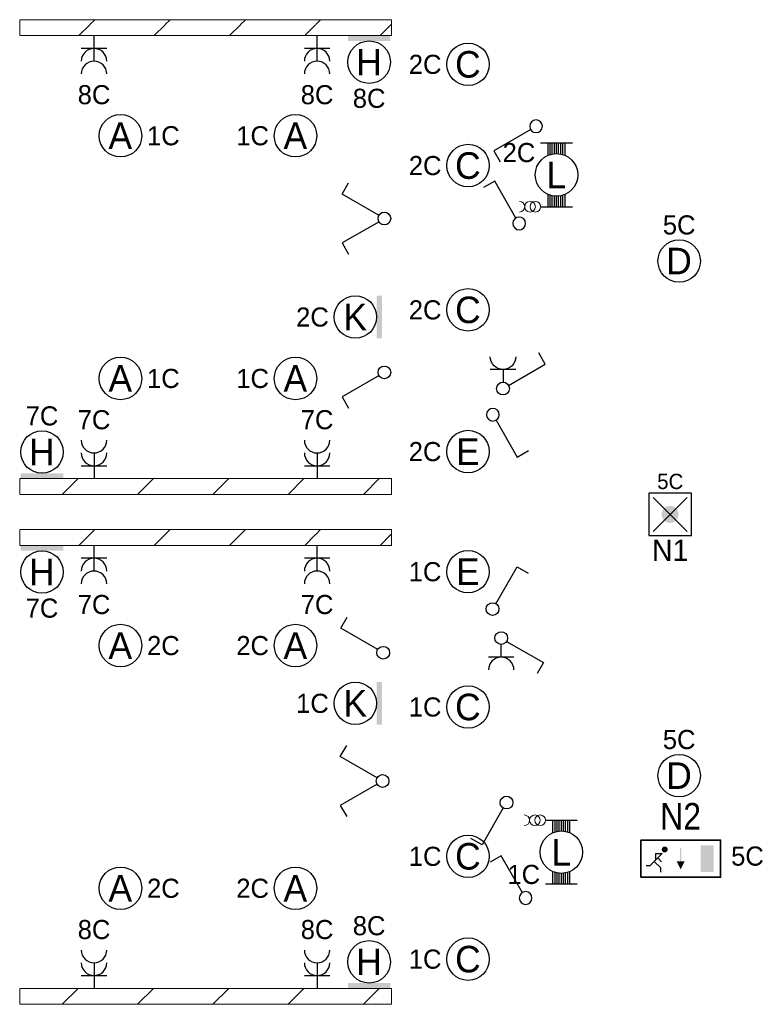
# Model space of a CAD drawing. Header units: millimetres. Extents: x 2866 to 82825, y 5804 to 55791.
# Tile 4 of 28: x 4098 to 11080, y 20125 to 29395. Entities that reach past the tile are written whole.
import ezdxf
from ezdxf.enums import TextEntityAlignment as Align

# ---------------------------------------------------------------- set-up
doc = ezdxf.new("R2010")
doc.units = ezdxf.units.MM
for name, color, linetype, lineweight in [('Level 14', 1, 'Continuous', 0), ('Level 16', 1, 'Continuous', 0), ('Level 18', 1, 'Continuous', 0), ('Level 19', 1, 'Continuous', 0), ('Level 20', 1, 'Continuous', 0)]:
    doc.layers.add(name, color=color, linetype=linetype, lineweight=lineweight)
doc.styles.add('Style-WORKING', font='WORKING.shx')
pattern_1 = [(45, (6175.73, 23839.1), (-709, 6e-14), [1001.26, -1.41])]

# ---------------------------------------------------------------- blocks, each defined once
blk = doc.blocks.new('EA9')
at = {"layer": 'Level 18', "color": 3, "linetype": 'Continuous', "lineweight": 25}
blk.add_circle((0, -2.5), 2, dxfattribs=at)
blk.add_solid([(-2, -0.5), (2, -0.5), (-2, 0), (2, 0)], dxfattribs=at)
at = {"layer": 'Level 18', "color": 1, "linetype": 'Continuous', "lineweight": 18, "style": 'Style-WORKING'}
blk.add_attdef('EA9_894', text='', height=1.8, dxfattribs=at).set_placement((-1.9, -2.5), align=Align.MIDDLE_RIGHT)
at = {"layer": 'Level 18', "color": 2, "linetype": 'Continuous', "lineweight": 18, "style": 'Style-WORKING'}
blk.add_attdef('EA9_893', text='', height=2.5, dxfattribs=at).set_placement((-0.017, -2.5), align=Align.MIDDLE_CENTER)
at = {"layer": 'Level 18', "color": 1, "linetype": 'Continuous', "lineweight": 18, "style": 'Style-WORKING'}
blk.add_attdef('EA9_895', text='', height=1.8, dxfattribs=at).set_placement((2.5, -2.5), align=Align.MIDDLE_LEFT)
blk.add_attdef('EA9_896', text='', height=1.8, dxfattribs=at).set_placement((0, -5), align=Align.TOP_CENTER)
blk = doc.blocks.new('EA6')
at = {"layer": 'Level 18', "color": 3, "linetype": 'Continuous', "lineweight": 25}
blk.add_circle((0, 2.5), 2, dxfattribs=at)
blk.add_solid([(-2, 0), (2, 0), (-2, 0.5), (2, 0.5)], dxfattribs=at)
at = {"layer": 'Level 18', "color": 1, "linetype": 'Continuous', "lineweight": 18, "style": 'Style-WORKING'}
blk.add_attdef('EA6_887', text='', height=1.8, dxfattribs=at).set_placement((0, 5), align=Align.CENTER)
at = {"layer": 'Level 18', "color": 2, "linetype": 'Continuous', "lineweight": 18, "style": 'Style-WORKING'}
blk.add_attdef('EA6_886', text='', height=2.5, dxfattribs=at).set_placement((-0.017, 2.5), align=Align.MIDDLE_CENTER)
at = {"layer": 'Level 18', "color": 1, "linetype": 'Continuous', "lineweight": 18, "style": 'Style-WORKING'}
blk.add_attdef('EA6_888', text='', height=1.8, dxfattribs=at).set_placement((-1.9, 2.5), align=Align.MIDDLE_RIGHT)
blk.add_attdef('EA6_889', text='', height=1.8, dxfattribs=at).set_placement((2.5, 2.5), align=Align.MIDDLE_LEFT)
blk = doc.blocks.new('EA7')
at = {"layer": 'Level 18', "color": 3, "linetype": 'Continuous', "lineweight": 25}
blk.add_circle((-2.5, 0), 2, dxfattribs=at)
blk.add_solid([(0, -2), (0, 2), (-0.5, -2), (-0.5, 2)], dxfattribs=at)
at = {"layer": 'Level 18', "color": 1, "linetype": 'Continuous', "lineweight": 18, "style": 'Style-WORKING'}
blk.add_attdef('EA7_1076', text='', height=1.8, dxfattribs=at).set_placement((-2.2, 2.5), align=Align.CENTER)
blk.add_attdef('EA7_1077', text='', height=1.8, dxfattribs=at).set_placement((-5, 0), align=Align.MIDDLE_RIGHT)
at = {"layer": 'Level 18', "color": 2, "linetype": 'Continuous', "lineweight": 18, "style": 'Style-WORKING'}
blk.add_attdef('EA7_1075', text='', height=2.5, dxfattribs=at).set_placement((-2.517, 0), align=Align.MIDDLE_CENTER)
at = {"layer": 'Level 18', "color": 1, "linetype": 'Continuous', "lineweight": 18, "style": 'Style-WORKING'}
blk.add_attdef('EA7_1078', text='', height=1.8, dxfattribs=at).set_placement((-2.2, -2.5), align=Align.TOP_CENTER)
blk = doc.blocks.new('EG6')
at = {"layer": 'Level 20', "linetype": 'Continuous', "lineweight": 25}
h = blk.add_hatch(color=2, dxfattribs=at)
edge = h.paths.add_edge_path()
edge.add_arc((-1.50245, 2.62016), 0.28125, 0, 360)
at = {"layer": 'Level 20', "color": 2, "linetype": 'Continuous', "lineweight": 25}
for p, q in [((-2.88, 1.12), (-1.75, 2.25)), ((-2.38, 2.25), (-1.75, 2.25)), ((-2.38, 2.25), (-2.38, 1.62)), ((-3.25, 1.12), (-2.88, 1.12)), ((-1.88, 0.9), (-2.5, 1.5)), ((-1.8, 1.45), (-2.15, 1.85)), ((-1.88, 0.5), (-1.88, 0.9))]:
    blk.add_line(p, q, dxfattribs=at)
at = {"layer": 'Level 20', "color": 4, "linetype": 'Continuous', "lineweight": 35, "flags": 128}
blk.add_lwpolyline([(-3.75, 0), (3.75, 0), (3.75, 2), (3.75, 3.5), (-3.75, 3.5), (-3.75, 0)], close=True, dxfattribs=at)
at = {"layer": 'Level 20', "color": 3, "linetype": 'Continuous', "lineweight": 25}
for points in [[(1.88, 3), (3.12, 3), (1.88, 0.5), (3.12, 0.5)], [(0.05, 2.75), (0.05, 1.5), (-0.05, 2.75), (-0.05, 1.5)]]:
    blk.add_solid(points, dxfattribs=at)
at = {"layer": 'Level 20', "color": 3, "linetype": 'Continuous', "lineweight": 25, "extrusion": (0, 0, -1)}
blk.add_solid([(0, 0.75), (-0.38, 1.5), (0.38, 1.5)], dxfattribs=at)
at = {"layer": 'Level 20', "color": 2, "linetype": 'Continuous', "lineweight": 18, "style": 'Style-WORKING', "width": 0.899993}
for tag, rotation, p in [('EG6_2339', 90, (1.25, 6.2701)), ('EG6_2336', 270, (-1.11, 5.5301)), ('EG6_2334', 90, (-4.85, 1.8701)), ('EG6_2331', 90, (7.35, 1.8701)), ('EG6_2326', 270, (-7.22, 1.50512)), ('EG6_2321', 270, (4.98, 1.1301)), ('EG6_2330', 90, (1.25, -2.0299)), ('EG6_2328', 270, (-1.5, -2.7699))]:
    blk.add_attdef(tag, text='', height=2.50002, rotation=rotation, dxfattribs=at).set_placement(p, align=Align.CENTER)
at = {"layer": 'Level 20', "color": 1, "linetype": 'Continuous', "lineweight": 0, "style": 'Style-WORKING'}
for tag, rotation, p in [('EG6_2337', 90, (0.75, 5.9501)), ('EG6_2340', 270, (-0.61, 5.3501)), ('EG6_2327', 90, (-5.35, 1.8001)), ('EG6_2333', 270, (-6.72, 1.2001)), ('EG6_2322', 90, (6.85, 1.8001)), ('EG6_2332', 270, (5.48, 1.50012)), ('EG6_2324', 90, (0.75, -2.0999)), ('EG6_2329', 270, (-1, -2.6999))]:
    blk.add_attdef(tag, text='', height=1.8, rotation=rotation, dxfattribs=at).set_placement(p, align=Align.CENTER)
at = {"layer": 'Level 20', "color": 2, "linetype": 'Continuous', "lineweight": 18, "style": 'Style-WORKING', "width": 0.900036}
blk.add_attdef('EG6_2335', text='', height=2.4999, dxfattribs=at).set_placement((0.37, 4.5001), align=Align.CENTER)
at = {"layer": 'Level 20', "color": 1, "linetype": 'Continuous', "lineweight": 0, "style": 'Style-WORKING', "width": 0.9}
for tag, p in [('EG6_2338', (0.27, 4.5001)), ('EG6_2323', (0.27, -2.7999))]:
    blk.add_attdef(tag, text='', height=1.8, dxfattribs=at).set_placement(p, align=Align.CENTER)
at = {"layer": 'Level 20', "color": 2, "linetype": 'Continuous', "lineweight": 18, "style": 'Style-WORKING', "width": 0.900036}
for tag, p in [('EG6_2318', (-4, 2.00005)), ('EG6_2317', (9.25, 2.00005))]:
    blk.add_attdef(tag, text='', height=2.4999, dxfattribs=at).set_placement(p, align=Align.MIDDLE_RIGHT)
at = {"layer": 'Level 20', "color": 1, "linetype": 'Continuous', "lineweight": 0, "style": 'Style-WORKING', "width": 0.9}
blk.add_attdef('EG6_2325', text='', height=1.8, dxfattribs=at).set_placement((-4.21, 1.1001), align=Align.RIGHT)
at = {"layer": 'Level 20', "color": 1, "linetype": 'Continuous', "lineweight": 0, "style": 'Style-WORKING'}
blk.add_attdef('EG6_2320', (4.75, 1.1001), '', height=1.8, dxfattribs=at)
at = {"layer": 'Level 20', "color": 2, "linetype": 'Continuous', "lineweight": 18, "style": 'Style-WORKING', "width": 0.900036}
blk.add_attdef('EG6_2319', text='', height=2.4999, dxfattribs=at).set_placement((0.37, -1), align=Align.TOP_CENTER)
blk = doc.blocks.new('EC6')
at = {"layer": 'Level 18', "color": 3, "linetype": 'Continuous', "lineweight": 25}
blk.add_circle((0, 0), 2, dxfattribs=at)
at = {"layer": 'Level 18', "color": 1, "linetype": 'Continuous', "lineweight": 18, "style": 'Style-WORKING'}
blk.add_attdef('EC6_900', text='', height=1.8, dxfattribs=at).set_placement((0.3, 2.5), align=Align.CENTER)
blk.add_attdef('EC6_901', text='', height=1.8, dxfattribs=at).set_placement((-1.9, 0), align=Align.MIDDLE_RIGHT)
at = {"layer": 'Level 18', "color": 2, "linetype": 'Continuous', "lineweight": 18, "style": 'Style-WORKING'}
blk.add_attdef('EC6_899', text='', height=2.5, dxfattribs=at).set_placement((-0.017, 0), align=Align.MIDDLE_CENTER)
at = {"layer": 'Level 18', "color": 1, "linetype": 'Continuous', "lineweight": 18, "style": 'Style-WORKING'}
blk.add_attdef('EC6_903', text='', height=1.8, dxfattribs=at).set_placement((2.5, 0), align=Align.MIDDLE_LEFT)
blk.add_attdef('EC6_902', text='', height=1.8, dxfattribs=at).set_placement((0.3, -2.5), align=Align.TOP_CENTER)
blk = doc.blocks.new('*U19')
at = {"layer": 'Level 18', "color": 3, "linetype": 'Continuous', "lineweight": 0, "extrusion": (0, 0, -1)}
for centre in [(-0.01, 0), (-1.01, 0)]:
    blk.add_circle(centre, 1, dxfattribs=at)
at = {"layer": 'Level 18', "color": 3, "linetype": 'Continuous', "lineweight": 0}
blk.add_arc((-1.99, 0), 1, 270.0063, 89.9937, dxfattribs=at)
blk = doc.blocks.new('EA3')
at = {"layer": 'Level 18', "color": 3, "linetype": 'Continuous', "lineweight": 25}
for p, q in [((-1.5, 3), (1.5, 3)), ((-0.8, 1.82), (-0.8, 3)), ((-0.6, 1.9), (-0.6, 3)), ((-0.4, 1.94), (-0.4, 3)), ((-0.2, 2), (-0.2, 3)), ((0, 2), (0, 3)), ((0.2, 2), (0.2, 3)), ((0.4, 1.94), (0.4, 3)), ((0.6, 1.9), (0.6, 3)), ((0.8, 1.82), (0.8, 3)), ((-0.8, -3), (-0.8, -1.82)), ((0.8, -3), (0.8, -1.82)), ((-0.6, -3), (-0.6, -1.9)), ((-0.4, -3), (-0.4, -1.96)), ((-0.2, -3), (-0.2, -2)), ((0, -3), (0, -2)), ((0.2, -3), (0.2, -2)), ((0.4, -3), (0.4, -1.96)), ((0.6, -3), (0.6, -1.9)), ((-1.5, -3), (1.5, -3))]:
    blk.add_line(p, q, dxfattribs=at)
blk.add_circle((0, -0.005), 2, dxfattribs=at)
at = {"layer": 'Level 18', "color": 1, "linetype": 'Continuous', "lineweight": 0, "style": 'Style-WORKING'}
blk.add_attdef('EA3_6380', text='', height=1.8, dxfattribs=at).set_placement((-2, 3), align=Align.TOP_RIGHT)
blk.add_attdef('EA3_6379', text='', height=1.8, dxfattribs=at).set_placement((2, 3), align=Align.TOP_LEFT)
at = {"layer": 'Level 18', "color": 2, "linetype": 'Continuous', "lineweight": 18, "style": 'Style-WORKING'}
blk.add_attdef('EA3_6376', text='', height=2.5, dxfattribs=at).set_placement((-0.021, -0.01), align=Align.MIDDLE_CENTER)
at = {"layer": 'Level 18', "color": 1, "linetype": 'Continuous', "lineweight": 0, "style": 'Style-WORKING'}
blk.add_attdef('EA3_6377', text='', height=1.8, dxfattribs=at).set_placement((-1.4, -3), align=Align.RIGHT)
blk.add_attdef('EA3_6378', (2, -3), '', height=1.8, dxfattribs=at)
blk = doc.blocks.new('EL6_2')
at = {"layer": 'Level 16', "color": 3, "linetype": 'Continuous', "lineweight": 25}
for p, q in [((1.2, 1.2), (1.2, -1.2)), ((2.4, 0), (0, 0))]:
    blk.add_line(p, q, dxfattribs=at)
for centre in [(2.405, 0), (3.605, 0)]:
    blk.add_arc(centre, 1.2, 90, 270, dxfattribs=at)
at = {"layer": 'Level 16', "color": 2, "linetype": 'Continuous', "lineweight": 18, "style": 'Style-WORKING'}
blk.add_attdef('EL6_2_6266', text='', height=1.8, rotation=90, dxfattribs=at).set_placement((4.66, 0), align=Align.TOP_CENTER)
blk.add_attdef('EL6_2_6265', text='', height=1.8, rotation=270, dxfattribs=at).set_placement((4.66, -0.3), align=Align.CENTER)
blk.add_attdef('EL6_2_6268', text='', height=1.8, rotation=180, dxfattribs=at).set_placement((4.06, 0), align=Align.MIDDLE_RIGHT)
blk.add_attdef('EL6_2_6267', text='', height=1.8, dxfattribs=at).set_placement((4.66, 0), align=Align.MIDDLE_LEFT)
blk = doc.blocks.new('EH6_1')
at = {"layer": 'Level 19', "color": 3, "linetype": 'Continuous', "lineweight": 25}
for p, q in [((-2.3, 3.98), (-3.36, 3.38)), ((-0.3, 0.5), (-2.3, 3.98)), ((0.3, 0.5), (2.3, 3.98)), ((2.3, 3.98), (3.34, 3.38))]:
    blk.add_line(p, q, dxfattribs=at)
at = {"layer": 'Level 19', "color": 3, "linetype": 'Continuous', "lineweight": 25, "extrusion": (0, 0, -1)}
blk.add_circle((0.005, 0), 0.6, dxfattribs=at)
at = {"layer": 'Level 19', "color": 1, "linetype": 'Continuous', "lineweight": 0, "style": 'Style-WORKING'}
for tag, p in [('EH6_1_6393', (-2.42, 5)), ('EH6_1_6389', (2.42, 5))]:
    blk.add_attdef(tag, text='', height=1.8, rotation=90, dxfattribs=at).set_placement(p, align=Align.MIDDLE_LEFT)
for tag, p in [('EH6_1_6392', (-2.42, 4.4)), ('EH6_1_6388', (2.42, 4.4))]:
    blk.add_attdef(tag, text='', height=1.8, rotation=270, dxfattribs=at).set_placement(p, align=Align.MIDDLE_RIGHT)
for tag, p in [('EH6_1_6394', (-2.72, 4.5)), ('EH6_1_6390', (2.12, 4.5))]:
    blk.add_attdef(tag, text='', height=1.8, rotation=180, dxfattribs=at).set_placement(p, align=Align.TOP_CENTER)
for tag, p in [('EH6_1_6391', (-2.12, 4.5)), ('EH6_1_6387', (2.72, 4.5))]:
    blk.add_attdef(tag, text='', height=1.8, dxfattribs=at).set_placement(p, align=Align.CENTER)
blk = doc.blocks.new('EH0_2')
at = {"layer": 'Level 19', "color": 3, "linetype": 'Continuous', "lineweight": 25}
for p, q in [((0.3, 0.5), (2.3, 3.98)), ((2.3, 3.98), (3.36, 3.38))]:
    blk.add_line(p, q, dxfattribs=at)
at = {"layer": 'Level 19', "color": 3, "linetype": 'Continuous', "lineweight": 25, "extrusion": (0, 0, -1)}
blk.add_circle((-0.005, 0), 0.6, dxfattribs=at)
at = {"layer": 'Level 19', "color": 1, "linetype": 'Continuous', "lineweight": 0, "style": 'Style-WORKING'}
blk.add_attdef('EH0_2_6401', text='', height=1.8, rotation=90, dxfattribs=at).set_placement((2.42, 5), align=Align.MIDDLE_LEFT)
blk.add_attdef('EH0_2_6400', text='', height=1.8, rotation=270, dxfattribs=at).set_placement((2.42, 4.4), align=Align.MIDDLE_RIGHT)
blk.add_attdef('EH0_2_6402', text='', height=1.8, rotation=180, dxfattribs=at).set_placement((2.12, 4.5), align=Align.TOP_CENTER)
blk.add_attdef('EH0_2_6399', text='', height=1.8, dxfattribs=at).set_placement((2.72, 4.5), align=Align.CENTER)
blk = doc.blocks.new('EH0')
at = {"layer": 'Level 19', "color": 3, "linetype": 'Continuous', "lineweight": 25}
for p, q in [((0.3, 0.5), (2.3, 3.98)), ((2.3, 3.98), (3.34, 3.38))]:
    blk.add_line(p, q, dxfattribs=at)
blk.add_circle((-0.005, 0), 0.6, dxfattribs=at)
at = {"layer": 'Level 19', "color": 1, "linetype": 'Continuous', "lineweight": 0, "style": 'Style-WORKING'}
blk.add_attdef('EH0_6285', text='', height=1.8, rotation=90, dxfattribs=at).set_placement((2.42, 5), align=Align.MIDDLE_LEFT)
blk.add_attdef('EH0_6284', text='', height=1.8, rotation=270, dxfattribs=at).set_placement((2.42, 4.4), align=Align.MIDDLE_RIGHT)
blk.add_attdef('EH0_6286', text='', height=1.8, rotation=180, dxfattribs=at).set_placement((2.12, 4.5), align=Align.TOP_CENTER)
blk.add_attdef('EH0_6283', text='', height=1.8, dxfattribs=at).set_placement((2.72, 4.5), align=Align.CENTER)
blk = doc.blocks.new('EK1_1')
at = {"layer": 'Level 19', "color": 3, "linetype": 'Continuous', "lineweight": 25}
for p, q in [((0.3, 0.5), (2.3, 3.98)), ((2.3, 3.98), (3.36, 3.38)), ((1.8, 1.2), (1.8, -1.2)), ((1.8, 0), (0.6, 0))]:
    blk.add_line(p, q, dxfattribs=at)
at = {"layer": 'Level 19', "color": 3, "linetype": 'Continuous', "lineweight": 25, "extrusion": (0, 0, -1)}
blk.add_circle((-0.005, 0), 0.6, dxfattribs=at)
at = {"layer": 'Level 19', "color": 3, "linetype": 'Continuous', "lineweight": 25}
blk.add_arc((3.005, 0), 1.2, 90, 270, dxfattribs=at)
at = {"layer": 'Level 19', "color": 1, "linetype": 'Continuous', "lineweight": 0, "style": 'Style-WORKING'}
blk.add_attdef('EK1_1_6464', text='', height=1.8, rotation=90, dxfattribs=at).set_placement((2.4199, 5), align=Align.MIDDLE_LEFT)
blk.add_attdef('EK1_1_6463', text='', height=1.8, rotation=270, dxfattribs=at).set_placement((2.4199, 4.4), align=Align.MIDDLE_RIGHT)
blk.add_attdef('EK1_1_6465', text='', height=1.8, rotation=180, dxfattribs=at).set_placement((2.1199, 4.5), align=Align.TOP_CENTER)
at = {"layer": 'Level 19', "color": 2, "linetype": 'Continuous', "lineweight": 0, "style": 'Style-WORKING'}
blk.add_attdef('EK1_1_6469', text='', height=1.8, rotation=90, dxfattribs=at).set_placement((4.0599, 0.3), align=Align.TOP_CENTER)
at = {"layer": 'Level 19', "color": 1, "linetype": 'Continuous', "lineweight": 0, "style": 'Style-WORKING'}
blk.add_attdef('EK1_1_6462', text='', height=1.8, dxfattribs=at).set_placement((2.7199, 4.5), align=Align.CENTER)
at = {"layer": 'Level 19', "color": 2, "linetype": 'Continuous', "lineweight": 0, "style": 'Style-WORKING'}
blk.add_attdef('EK1_1_6468', text='', height=1.8, rotation=270, dxfattribs=at).set_placement((4.0599, -0.3), align=Align.CENTER)
blk.add_attdef('EK1_1_6471', text='', height=1.8, rotation=180, dxfattribs=at).set_placement((3.4599, 0), align=Align.MIDDLE_RIGHT)
blk.add_attdef('EK1_1_6470', text='', height=1.8, dxfattribs=at).set_placement((4.0599, 0), align=Align.MIDDLE_LEFT)
blk = doc.blocks.new('EH6')
at = {"layer": 'Level 19', "color": 3, "linetype": 'Continuous', "lineweight": 25}
for p, q in [((-2.3, 3.98), (-3.34, 3.38)), ((-0.3, 0.5), (-2.3, 3.98)), ((0.3, 0.5), (2.3, 3.98)), ((2.3, 3.98), (3.36, 3.38))]:
    blk.add_line(p, q, dxfattribs=at)
blk.add_circle((0.005, 0), 0.6, dxfattribs=at)
at = {"layer": 'Level 19', "color": 1, "linetype": 'Continuous', "lineweight": 0, "style": 'Style-WORKING'}
for tag, p in [('EH6_6299', (-2.42, 5)), ('EH6_6295', (2.42, 5))]:
    blk.add_attdef(tag, text='', height=1.8, rotation=90, dxfattribs=at).set_placement(p, align=Align.MIDDLE_LEFT)
for tag, p in [('EH6_6298', (-2.42, 4.4)), ('EH6_6294', (2.42, 4.4))]:
    blk.add_attdef(tag, text='', height=1.8, rotation=270, dxfattribs=at).set_placement(p, align=Align.MIDDLE_RIGHT)
for tag, p in [('EH6_6300', (-2.72, 4.5)), ('EH6_6296', (2.12, 4.5))]:
    blk.add_attdef(tag, text='', height=1.8, rotation=180, dxfattribs=at).set_placement(p, align=Align.TOP_CENTER)
for tag, p in [('EH6_6297', (-2.12, 4.5)), ('EH6_6293', (2.72, 4.5))]:
    blk.add_attdef(tag, text='', height=1.8, dxfattribs=at).set_placement(p, align=Align.CENTER)
blk = doc.blocks.new('EK1')
at = {"layer": 'Level 19', "color": 3, "linetype": 'Continuous', "lineweight": 25}
for p, q in [((0.3, 0.5), (2.3, 3.98)), ((2.3, 3.98), (3.34, 3.38)), ((1.8, 1.2), (1.8, -1.2)), ((1.8, 0), (0.6, 0))]:
    blk.add_line(p, q, dxfattribs=at)
blk.add_circle((-0.005, 0), 0.6, dxfattribs=at)
blk.add_arc((2.995, 0), 1.2, 90, 270, dxfattribs=at)
at = {"layer": 'Level 19', "color": 1, "linetype": 'Continuous', "lineweight": 0, "style": 'Style-WORKING'}
blk.add_attdef('EK1_6325', text='', height=1.8, rotation=90, dxfattribs=at).set_placement((2.42, 5), align=Align.MIDDLE_LEFT)
blk.add_attdef('EK1_6324', text='', height=1.8, rotation=270, dxfattribs=at).set_placement((2.42, 4.4), align=Align.MIDDLE_RIGHT)
blk.add_attdef('EK1_6326', text='', height=1.8, rotation=180, dxfattribs=at).set_placement((2.12, 4.5), align=Align.TOP_CENTER)
blk.add_attdef('EK1_6323', text='', height=1.8, dxfattribs=at).set_placement((2.72, 4.5), align=Align.CENTER)
at = {"layer": 'Level 19', "color": 2, "linetype": 'Continuous', "lineweight": 0, "style": 'Style-WORKING'}
blk.add_attdef('EK1_6330', text='', height=1.8, rotation=90, dxfattribs=at).set_placement((4.04, 0.3), align=Align.TOP_CENTER)
blk.add_attdef('EK1_6329', text='', height=1.8, rotation=270, dxfattribs=at).set_placement((4.04, -0.3), align=Align.CENTER)
blk.add_attdef('EK1_6332', text='', height=1.8, rotation=180, dxfattribs=at).set_placement((3.44, 0), align=Align.MIDDLE_RIGHT)
blk.add_attdef('EK1_6331', text='', height=1.8, dxfattribs=at).set_placement((4.04, 0), align=Align.MIDDLE_LEFT)
blk = doc.blocks.new('ED9')
at = {"layer": 'Level 20', "linetype": 'Continuous', "lineweight": 35}
h = blk.add_hatch(color=4, dxfattribs=at)
edge = h.paths.add_edge_path()
edge.add_arc((-0.01, 0), 1, 0, 360)
at = {"layer": 'Level 20', "color": 4, "linetype": 'Continuous', "lineweight": 35}
for p, q in [((-2, 2), (2, -2)), ((-2, -2), (2, 2))]:
    blk.add_line(p, q, dxfattribs=at)
at = {"layer": 'Level 20', "color": 3, "linetype": 'Continuous', "lineweight": 25, "flags": 128}
blk.add_lwpolyline([(-2.5, -2.5), (2.5, -2.5), (2.5, 2.5), (-2.5, 2.5), (-2.5, -2.5)], close=True, dxfattribs=at)
at = {"layer": 'Level 20', "color": 2, "linetype": 'Continuous', "lineweight": 25, "style": 'Style-WORKING'}
blk.add_attdef('ED9_2299', text='', height=2.5, dxfattribs=at).set_placement((0.42, 3.39), align=Align.CENTER)
at = {"layer": 'Level 20', "color": 1, "linetype": 'Continuous', "lineweight": 18, "style": 'Style-WORKING'}
blk.add_attdef('ED9_2296', text='', height=1.8, dxfattribs=at).set_placement((0.01, 2.98), align=Align.CENTER)
at = {"layer": 'Level 20', "color": 2, "linetype": 'Continuous', "lineweight": 25, "style": 'Style-WORKING'}
blk.add_attdef('ED9_2297', text='', height=2.5, dxfattribs=at).set_placement((-2.56, -1.18), align=Align.RIGHT)
blk.add_attdef('ED9_2298', (3.61, -1.18), '', height=2.5, dxfattribs=at)
at = {"layer": 'Level 20', "color": 1, "linetype": 'Continuous', "lineweight": 18, "style": 'Style-WORKING'}
blk.add_attdef('ED9_2291', text='', height=1.8, dxfattribs=at).set_placement((-2.8, -1.18), align=Align.RIGHT)
blk.add_attdef('ED9_2292', (3.61, -1.18), '', height=1.8, dxfattribs=at)
at = {"layer": 'Level 20', "color": 2, "linetype": 'Continuous', "lineweight": 25, "style": 'Style-WORKING'}
blk.add_attdef('ED9_2300', text='', height=2.5, dxfattribs=at).set_placement((0, -2.97), align=Align.TOP_CENTER)
at = {"layer": 'Level 20', "color": 1, "linetype": 'Continuous', "lineweight": 18, "style": 'Style-WORKING'}
blk.add_attdef('ED9_2293', text='', height=1.8, dxfattribs=at).set_placement((0.3, -3.18), align=Align.TOP_CENTER)

msp = doc.modelspace()

# ---------------------------------------------------------------- hatches: boundary and pattern name
at = {"layer": 'Level 14', "linetype": 'Continuous', "lineweight": 18}
h = msp.add_hatch(dxfattribs=at)
h.set_pattern_fill('EZ7', color=2, style=0, pattern_type=2)
h.set_pattern_definition([(45, (6175.73, 28639.1), (-709, 6e-14), [1001.26, -1.41])])
h.paths.add_polyline_path([(7597.7, 29394.7), (4097.7, 29394.7), (4097.7, 29244.7), (7597.7, 29244.7)])
h = msp.add_hatch(dxfattribs=at)
h.set_pattern_fill('EZ7', color=2, style=0, pattern_type=2)
h.set_pattern_definition([(45, (6590.43, 25599.84), (-709, 6e-14), [1001.26, -1.41])])
h.paths.add_polyline_path([(4097.7, 24924.7), (7597.7, 24924.7), (7597.7, 25074.7), (4097.7, 25074.7)])
h = msp.add_hatch(dxfattribs=at)
h.set_pattern_fill('EZ7', color=2, style=0, pattern_type=2)
h.set_pattern_definition(pattern_1)
h.paths.add_polyline_path([(7597.7, 24594.7), (4097.7, 24594.7), (4097.7, 24444.7), (7597.7, 24444.7)])
h = msp.add_hatch(dxfattribs=at)
h.set_pattern_fill('EZ7', color=2, style=0, pattern_type=2)
h.set_pattern_definition(pattern_1)
h.paths.add_polyline_path([(7597.7, 24594.7), (4097.7, 24594.7), (4097.7, 24444.7), (7597.7, 24444.7)])
h = msp.add_hatch(dxfattribs=at)
h.set_pattern_fill('EZ7', color=2, style=0, pattern_type=2)
h.set_pattern_definition([(45, (6590.43, 20799.84), (-709, 6e-14), [1001.26, -1.41])])
h.paths.add_polyline_path([(4097.7, 20124.7), (7597.7, 20124.7), (7597.7, 20274.7), (4097.7, 20274.7)])

# ---------------------------------------------------------------- linework, layer by layer
at = {"layer": 'Level 14', "color": 3, "linetype": 'CONTINUOUS', "lineweight": 0}
for p, q in [((7597.7, 29394.7), (4097.7, 29394.7)), ((4097.7, 29394.7), (4097.7, 29319.7)), ((7597.7, 29394.7), (7597.7, 29319.7)), ((4097.7, 29244.7), (4097.7, 29319.7)), ((7597.7, 29244.7), (7597.7, 29319.7)), ((7597.7, 29244.7), (4097.7, 29244.7)), ((4097.7, 25074.7), (4097.7, 24999.7)), ((4097.7, 25074.7), (7597.7, 25074.7)), ((7597.7, 25074.7), (7597.7, 24999.7)), ((4097.7, 24924.7), (4097.7, 24999.7)), ((7597.7, 24924.7), (7597.7, 24999.7)), ((4097.7, 24924.7), (7597.7, 24924.7)), ((7597.7, 24594.7), (4097.7, 24594.7)), ((4097.7, 24594.7), (4097.7, 24519.7)), ((7597.7, 24594.7), (4097.7, 24594.7)), ((4097.7, 24594.7), (4097.7, 24519.7)), ((7597.7, 24594.7), (7597.7, 24519.7)), ((7597.7, 24594.7), (7597.7, 24519.7)), ((4097.7, 24444.7), (4097.7, 24519.7)), ((4097.7, 24444.7), (4097.7, 24519.7)), ((7597.7, 24444.7), (7597.7, 24519.7)), ((7597.7, 24444.7), (7597.7, 24519.7)), ((7597.7, 24444.7), (4097.7, 24444.7)), ((7597.7, 24444.7), (4097.7, 24444.7)), ((4097.7, 20274.7), (4097.7, 20199.7)), ((4097.7, 20274.7), (7597.7, 20274.7)), ((7597.7, 20274.7), (7597.7, 20199.7)), ((4097.7, 20124.7), (4097.7, 20199.7)), ((4097.7, 20124.7), (7597.7, 20124.7)), ((7597.7, 20124.7), (7597.7, 20199.7))]:
    msp.add_line(p, q, dxfattribs=at)

# ---------------------------------------------------------------- block references
at = {"layer": 'Level 16', "color": 3, "linetype": 'Continuous', "lineweight": 25}
ref = msp.add_blockref('EL6_2', (4797.7, 29244.7), dxfattribs=dict(at, xscale=100, yscale=100, zscale=100, rotation=270))
ref.add_attrib('EL6_2_6266', '8C', dxfattribs={"color": 2, "linetype": 'Continuous', "lineweight": 18, "height": 180, "style": 'Style-WORKING'}).set_placement((4797.7, 28778.7), align=Align.TOP_CENTER)
ref = msp.add_blockref('EL6_2', (6897.7, 29244.7), dxfattribs=dict(at, xscale=100, yscale=100, zscale=100, rotation=270))
ref.add_attrib('EL6_2_6266', '8C', dxfattribs={"color": 2, "linetype": 'Continuous', "lineweight": 18, "height": 180, "style": 'Style-WORKING'}).set_placement((6897.7, 28778.7), align=Align.TOP_CENTER)
ref = msp.add_blockref('EL6_2', (4797.7, 25074.7), dxfattribs=dict(at, xscale=100, yscale=100, zscale=100, rotation=90))
ref.add_attrib('EL6_2_6265', '7C', dxfattribs={"color": 2, "linetype": 'Continuous', "lineweight": 18, "height": 180, "style": 'Style-WORKING'}).set_placement((4797.7, 25538.7), align=Align.CENTER)
ref = msp.add_blockref('EL6_2', (6897.7, 25074.7), dxfattribs=dict(at, xscale=100, yscale=100, zscale=100, rotation=90))
ref.add_attrib('EL6_2_6265', '7C', dxfattribs={"color": 2, "linetype": 'Continuous', "lineweight": 18, "height": 180, "style": 'Style-WORKING'}).set_placement((6897.7, 25538.7), align=Align.CENTER)
at = {"layer": 'Level 16', "color": 3, "linetype": 'Continuous', "lineweight": 25, "xscale": 100, "yscale": 100, "zscale": 100, "rotation": 270}
for p in [(4797.7, 24444.7), (6897.7, 24444.7)]:
    msp.add_blockref('EL6_2', p, dxfattribs=at).add_auto_attribs({'EL6_2_6266': '7C'})
at = {"layer": 'Level 16', "color": 3, "linetype": 'Continuous', "lineweight": 25}
ref = msp.add_blockref('EL6_2', (4797.7, 20274.7), dxfattribs=dict(at, xscale=100, yscale=100, zscale=100, rotation=90))
ref.add_attrib('EL6_2_6265', '8C', dxfattribs={"color": 2, "linetype": 'Continuous', "lineweight": 18, "height": 180, "style": 'Style-WORKING'}).set_placement((4797.7, 20738.7), align=Align.CENTER)
ref = msp.add_blockref('EL6_2', (6897.7, 20274.7), dxfattribs=dict(at, xscale=100, yscale=100, zscale=100, rotation=90))
ref.add_attrib('EL6_2_6265', '8C', dxfattribs={"color": 2, "linetype": 'Continuous', "lineweight": 18, "height": 180, "style": 'Style-WORKING'}).set_placement((6897.7, 20738.7), align=Align.CENTER)
at = {"layer": 'Level 18', "color": 3, "linetype": 'Continuous', "lineweight": 25, "xscale": 100, "yscale": 100, "zscale": 100}
for name, p, values in [('EA9', (7387.7, 29244.7), {'EA9_893': 'H', 'EA9_896': '8C'}), ('EC6', (5046.6, 28302.2), {'EC6_899': 'A', 'EC6_903': '1C'}), ('EC6', (5046.6, 26017.2), {'EC6_899': 'A', 'EC6_903': '1C'}), ('EA6', (4307.7, 25074.7), {'EA6_886': 'H', 'EA6_887': '7C'}), ('EA9', (4307.7, 24444.7), {'EA9_893': 'H', 'EA9_896': '7C'}), ('EC6', (5046.6, 23502.2), {'EC6_899': 'A', 'EC6_903': '2C'}), ('EA7', (7508.2, 22958.4), {'EA7_1075': 'K', 'EA7_1077': '1C'}), ('EC6', (5046.6, 21217.2), {'EC6_899': 'A', 'EC6_903': '2C'})]:
    msp.add_blockref(name, p, dxfattribs=at).add_auto_attribs(values)
at = {"layer": 'Level 18', "color": 3, "linetype": 'Continuous', "lineweight": 25}
ref = msp.add_blockref('EC6', (8319.1, 28974.4), dxfattribs=dict(at, xscale=100, yscale=100, zscale=100))
ref.add_attrib('EC6_899', 'C', dxfattribs={"color": 2, "linetype": 'Continuous', "lineweight": 18, "height": 250, "style": 'Style-WORKING'}).set_placement((8317.5, 28974.4), align=Align.MIDDLE_CENTER)
ref.add_attrib('EC6_901', '2C', dxfattribs={"color": 1, "linetype": 'Continuous', "lineweight": 18, "height": 180, "style": 'Style-WORKING'}).set_placement((8069.1, 28974.4), align=Align.MIDDLE_RIGHT)
ref = msp.add_blockref('EC6', (6694.6, 28302.2), dxfattribs=dict(at, xscale=100, yscale=100, zscale=100))
ref.add_attrib('EC6_899', 'A', dxfattribs={"color": 2, "linetype": 'Continuous', "lineweight": 18, "height": 250, "style": 'Style-WORKING'}).set_placement((6692.9, 28302.2), align=Align.MIDDLE_CENTER)
ref.add_attrib('EC6_901', '1C', dxfattribs={"color": 1, "linetype": 'Continuous', "lineweight": 18, "height": 180, "style": 'Style-WORKING'}).set_placement((6444.6, 28302.2), align=Align.MIDDLE_RIGHT)
ref = msp.add_blockref('EC6', (8319.1, 28021.3), dxfattribs=dict(at, xscale=100, yscale=100, zscale=100))
ref.add_attrib('EC6_899', 'C', dxfattribs={"color": 2, "linetype": 'Continuous', "lineweight": 18, "height": 250, "style": 'Style-WORKING'}).set_placement((8317.5, 28021.3), align=Align.MIDDLE_CENTER)
ref.add_attrib('EC6_901', '2C', dxfattribs={"color": 1, "linetype": 'Continuous', "lineweight": 18, "height": 180, "style": 'Style-WORKING'}).set_placement((8069.1, 28021.3), align=Align.MIDDLE_RIGHT)
ref = msp.add_blockref('EA3', (9152.1, 27934), dxfattribs=dict(at, xscale=100, yscale=100, zscale=100))
ref.add_attrib('EA3_6376', 'L', dxfattribs={"color": 2, "linetype": 'Continuous', "lineweight": 18, "height": 250, "style": 'Style-WORKING'}).set_placement((9149.9, 27933), align=Align.MIDDLE_CENTER)
ref.add_attrib('EA3_6380', '2C', dxfattribs={"color": 1, "linetype": 'Continuous', "lineweight": 0, "height": 180, "style": 'Style-WORKING'}).set_placement((8952.1, 28234), align=Align.TOP_RIGHT)
at = {"layer": 'Level 18', "color": 3, "linetype": 'Continuous', "lineweight": 0, "extrusion": (0, 0, -1), "xscale": 50, "yscale": 50, "zscale": 50, "rotation": 180}
msp.add_blockref('*U19', (-8902.1, 27634), dxfattribs=at)
at = {"layer": 'Level 18', "color": 3, "linetype": 'Continuous', "lineweight": 25}
ref = msp.add_blockref('EC6', (10306.8, 27122.6), dxfattribs=dict(at, xscale=100, yscale=100, zscale=100))
ref.add_attrib('EC6_899', 'D', dxfattribs={"color": 2, "linetype": 'Continuous', "lineweight": 18, "height": 250, "style": 'Style-WORKING'}).set_placement((10305.1, 27122.6), align=Align.MIDDLE_CENTER)
ref.add_attrib('EC6_900', '5C', dxfattribs={"color": 1, "linetype": 'Continuous', "lineweight": 18, "height": 180, "style": 'Style-WORKING'}).set_placement((10306.8, 27372.6), align=Align.CENTER)
ref = msp.add_blockref('EA7', (7508.2, 26595.5), dxfattribs=dict(at, xscale=100, yscale=100, zscale=100))
ref.add_attrib('EA7_1075', 'K', dxfattribs={"color": 2, "linetype": 'Continuous', "lineweight": 18, "height": 250, "style": 'Style-WORKING'}).set_placement((7256.5, 26595.5), align=Align.MIDDLE_CENTER)
ref.add_attrib('EA7_1077', '2C', dxfattribs={"color": 1, "linetype": 'Continuous', "lineweight": 18, "height": 180, "style": 'Style-WORKING'}).set_placement((7008.2, 26595.5), align=Align.MIDDLE_RIGHT)
ref = msp.add_blockref('EC6', (8319.1, 26663), dxfattribs=dict(at, xscale=100, yscale=100, zscale=100))
ref.add_attrib('EC6_899', 'C', dxfattribs={"color": 2, "linetype": 'Continuous', "lineweight": 18, "height": 250, "style": 'Style-WORKING'}).set_placement((8317.5, 26663), align=Align.MIDDLE_CENTER)
ref.add_attrib('EC6_901', '2C', dxfattribs={"color": 1, "linetype": 'Continuous', "lineweight": 18, "height": 180, "style": 'Style-WORKING'}).set_placement((8069.1, 26663), align=Align.MIDDLE_RIGHT)
ref = msp.add_blockref('EC6', (6694.6, 26017.2), dxfattribs=dict(at, xscale=100, yscale=100, zscale=100))
ref.add_attrib('EC6_899', 'A', dxfattribs={"color": 2, "linetype": 'Continuous', "lineweight": 18, "height": 250, "style": 'Style-WORKING'}).set_placement((6692.9, 26017.2), align=Align.MIDDLE_CENTER)
ref.add_attrib('EC6_901', '1C', dxfattribs={"color": 1, "linetype": 'Continuous', "lineweight": 18, "height": 180, "style": 'Style-WORKING'}).set_placement((6444.6, 26017.2), align=Align.MIDDLE_RIGHT)
ref = msp.add_blockref('EC6', (8318.5, 25328.6), dxfattribs=dict(at, xscale=100, yscale=100, zscale=100))
ref.add_attrib('EC6_899', 'E', dxfattribs={"color": 2, "linetype": 'Continuous', "lineweight": 18, "height": 250, "style": 'Style-WORKING'}).set_placement((8316.8, 25328.6), align=Align.MIDDLE_CENTER)
ref.add_attrib('EC6_901', '2C', dxfattribs={"color": 1, "linetype": 'Continuous', "lineweight": 18, "height": 180, "style": 'Style-WORKING'}).set_placement((8068.5, 25328.6), align=Align.MIDDLE_RIGHT)
ref = msp.add_blockref('EC6', (8318.5, 24197.6), dxfattribs=dict(at, xscale=100, yscale=100, zscale=100))
ref.add_attrib('EC6_899', 'E', dxfattribs={"color": 2, "linetype": 'Continuous', "lineweight": 18, "height": 250, "style": 'Style-WORKING'}).set_placement((8316.8, 24197.6), align=Align.MIDDLE_CENTER)
ref.add_attrib('EC6_901', '1C', dxfattribs={"color": 1, "linetype": 'Continuous', "lineweight": 18, "height": 180, "style": 'Style-WORKING'}).set_placement((8068.5, 24197.6), align=Align.MIDDLE_RIGHT)
ref = msp.add_blockref('EC6', (6694.6, 23502.2), dxfattribs=dict(at, xscale=100, yscale=100, zscale=100))
ref.add_attrib('EC6_899', 'A', dxfattribs={"color": 2, "linetype": 'Continuous', "lineweight": 18, "height": 250, "style": 'Style-WORKING'}).set_placement((6692.9, 23502.2), align=Align.MIDDLE_CENTER)
ref.add_attrib('EC6_901', '2C', dxfattribs={"color": 1, "linetype": 'Continuous', "lineweight": 18, "height": 180, "style": 'Style-WORKING'}).set_placement((6444.6, 23502.2), align=Align.MIDDLE_RIGHT)
ref = msp.add_blockref('EC6', (8319.1, 22924.1), dxfattribs=dict(at, xscale=100, yscale=100, zscale=100))
ref.add_attrib('EC6_899', 'C', dxfattribs={"color": 2, "linetype": 'Continuous', "lineweight": 18, "height": 250, "style": 'Style-WORKING'}).set_placement((8317.5, 22924.1), align=Align.MIDDLE_CENTER)
ref.add_attrib('EC6_901', '1C', dxfattribs={"color": 1, "linetype": 'Continuous', "lineweight": 18, "height": 180, "style": 'Style-WORKING'}).set_placement((8069.1, 22924.1), align=Align.MIDDLE_RIGHT)
ref = msp.add_blockref('EC6', (10306.8, 22277.7), dxfattribs=dict(at, xscale=100, yscale=100, zscale=100))
ref.add_attrib('EC6_899', 'D', dxfattribs={"color": 2, "linetype": 'Continuous', "lineweight": 18, "height": 250, "style": 'Style-WORKING'}).set_placement((10305.1, 22277.7), align=Align.MIDDLE_CENTER)
ref.add_attrib('EC6_900', '5C', dxfattribs={"color": 1, "linetype": 'Continuous', "lineweight": 18, "height": 180, "style": 'Style-WORKING'}).set_placement((10306.8, 22527.7), align=Align.CENTER)
at = {"layer": 'Level 18', "color": 3, "linetype": 'Continuous', "lineweight": 0, "xscale": 50, "yscale": 50, "zscale": 50}
msp.add_blockref('*U19', (8947.7, 21857.5), dxfattribs=at)
at = {"layer": 'Level 18', "color": 3, "linetype": 'Continuous', "lineweight": 25}
ref = msp.add_blockref('EA3', (9197.7, 21557.5), dxfattribs=dict(at, xscale=100, yscale=100, zscale=100))
ref.add_attrib('EA3_6376', 'L', dxfattribs={"color": 2, "linetype": 'Continuous', "lineweight": 18, "height": 250, "style": 'Style-WORKING'}).set_placement((9195.6, 21556.5), align=Align.MIDDLE_CENTER)
ref.add_attrib('EA3_6377', '1C', dxfattribs={"color": 1, "linetype": 'Continuous', "lineweight": 0, "height": 180, "style": 'Style-WORKING'}).set_placement((8997.7, 21257.5), align=Align.RIGHT)
ref = msp.add_blockref('EC6', (8319.1, 21518.2), dxfattribs=dict(at, xscale=100, yscale=100, zscale=100))
ref.add_attrib('EC6_899', 'C', dxfattribs={"color": 2, "linetype": 'Continuous', "lineweight": 18, "height": 250, "style": 'Style-WORKING'}).set_placement((8317.5, 21518.2), align=Align.MIDDLE_CENTER)
ref.add_attrib('EC6_901', '1C', dxfattribs={"color": 1, "linetype": 'Continuous', "lineweight": 18, "height": 180, "style": 'Style-WORKING'}).set_placement((8069.1, 21518.2), align=Align.MIDDLE_RIGHT)
ref = msp.add_blockref('EC6', (6694.6, 21217.2), dxfattribs=dict(at, xscale=100, yscale=100, zscale=100))
ref.add_attrib('EC6_899', 'A', dxfattribs={"color": 2, "linetype": 'Continuous', "lineweight": 18, "height": 250, "style": 'Style-WORKING'}).set_placement((6692.9, 21217.2), align=Align.MIDDLE_CENTER)
ref.add_attrib('EC6_901', '2C', dxfattribs={"color": 1, "linetype": 'Continuous', "lineweight": 18, "height": 180, "style": 'Style-WORKING'}).set_placement((6444.6, 21217.2), align=Align.MIDDLE_RIGHT)
ref = msp.add_blockref('EA6', (7387.7, 20274.7), dxfattribs=dict(at, xscale=100, yscale=100, zscale=100))
ref.add_attrib('EA6_886', 'H', dxfattribs={"color": 2, "linetype": 'Continuous', "lineweight": 18, "height": 250, "style": 'Style-WORKING'}).set_placement((7386.1, 20524.7), align=Align.MIDDLE_CENTER)
ref.add_attrib('EA6_887', '8C', dxfattribs={"color": 1, "linetype": 'Continuous', "lineweight": 18, "height": 180, "style": 'Style-WORKING'}).set_placement((7387.7, 20774.7), align=Align.CENTER)
ref = msp.add_blockref('EC6', (8319.1, 20550.2), dxfattribs=dict(at, xscale=100, yscale=100, zscale=100))
ref.add_attrib('EC6_899', 'C', dxfattribs={"color": 2, "linetype": 'Continuous', "lineweight": 18, "height": 250, "style": 'Style-WORKING'}).set_placement((8317.5, 20550.1), align=Align.MIDDLE_CENTER)
ref.add_attrib('EC6_901', '1C', dxfattribs={"color": 1, "linetype": 'Continuous', "lineweight": 18, "height": 180, "style": 'Style-WORKING'}).set_placement((8069.1, 20550.2), align=Align.MIDDLE_RIGHT)
at = {"layer": 'Level 19', "color": 3, "linetype": 'Continuous', "lineweight": 25, "extrusion": (0, 0, -1), "xscale": 100, "yscale": 100, "zscale": 100}
for name, p, rotation in [('EH0', (-8960, 28391.2), 270), ('EH6_1', (-7531.4, 27522.3), 270), ('EK1_1', (-8648.4, 25921.6), 90), ('EH0_2', (-7531.4, 26074.2), 270), ('EH0', (-8553, 25675.4), 180)]:
    msp.add_blockref(name, p, dxfattribs=dict(at, rotation=rotation))
for p in [(-8800, 27476.2), (-8860.2, 21125.2)]:
    msp.add_blockref('EH0', p, dxfattribs=at)
at = {"layer": 'Level 19', "color": 3, "linetype": 'Continuous', "lineweight": 25, "xscale": 100, "yscale": 100, "zscale": 100}
msp.add_blockref('EH0', (8550, 23845.5), dxfattribs=at)
for name, p, rotation in [('EH0', (7520.1, 23435.1), 90), ('EK1', (8631, 23571.8), 270), ('EH6', (7514.5, 22226.5), 90), ('EH0', (8680.7, 22024.5), 180)]:
    msp.add_blockref(name, p, dxfattribs=dict(at, rotation=rotation))
at = {"layer": 'Level 20', "color": 4, "linetype": 'Continuous', "lineweight": 35, "xscale": 80, "yscale": 80, "zscale": 80}
msp.add_blockref('ED9', (10222.1, 24737), dxfattribs=at).add_auto_attribs({'ED9_2296': '5C', 'ED9_2300': 'N1'})
at = {"layer": 'Level 20', "color": 2, "linetype": 'Continuous', "lineweight": 25}
ref = msp.add_blockref('EG6', (10321, 21320.3), dxfattribs=dict(at, xscale=100, yscale=100, zscale=100))
ref.add_attrib('EG6_2320', '5C', (10796, 21430.3), dxfattribs={"color": 1, "linetype": 'Continuous', "lineweight": 0, "height": 180, "style": 'Style-WORKING'})
ref.add_attrib('EG6_2335', 'N2', dxfattribs={"color": 2, "linetype": 'Continuous', "lineweight": 18, "height": 249.99, "style": 'Style-WORKING', "width": 0.900036}).set_placement((10320.5, 21770.3), align=Align.CENTER)

doc.saveas('drawing.dxf')
